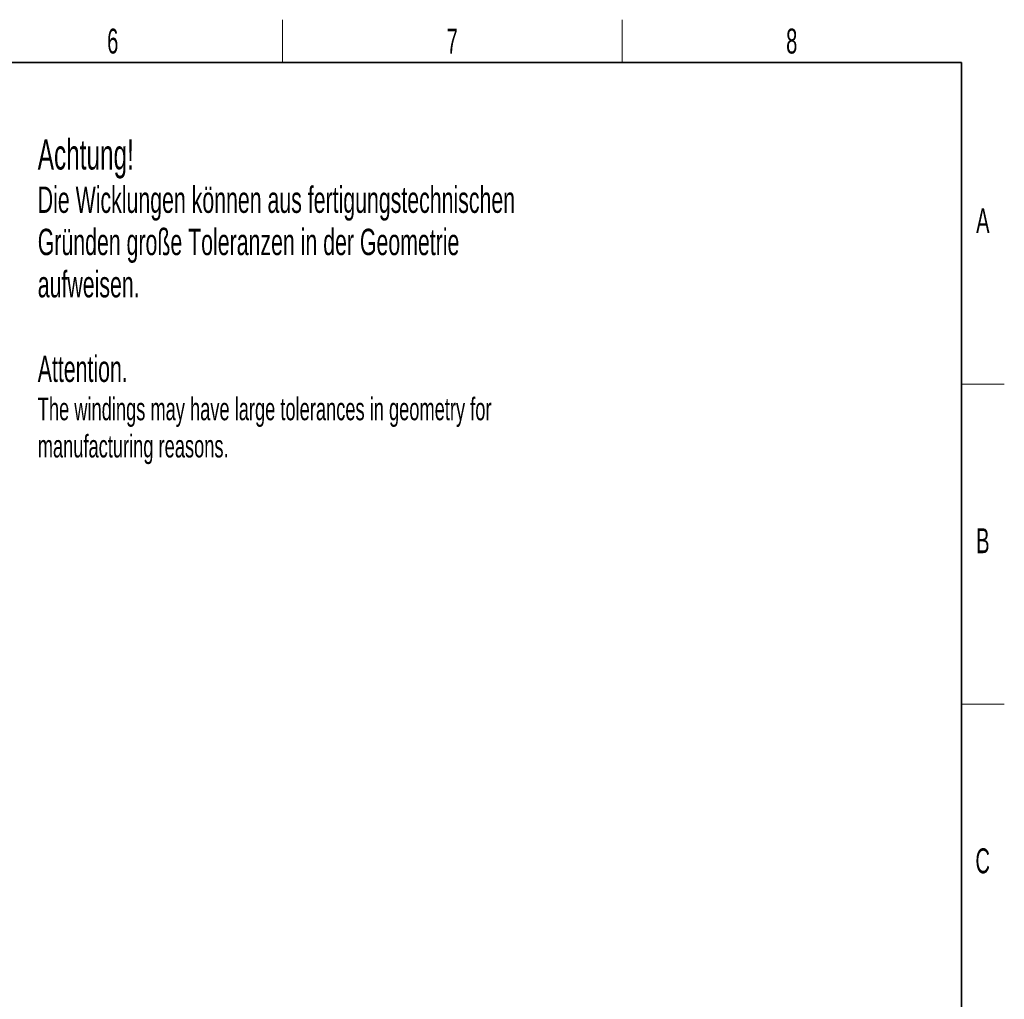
# Model space of a CAD drawing. Header units: millimetres. Extents: x 5 to 418, y -47 to 292.
# Tile 46 of 46: x 276 to 414, y 151 to 288. Entities that reach past the tile are written whole.
import ezdxf

# ---------------------------------------------------------------- set-up
doc = ezdxf.new("R2010")
doc.units = ezdxf.units.MM
doc.layers.add('SLD-0', color=7, linetype='Continuous')
doc.styles.add('SLDTEXTSTYLE0', font='TXT', dxfattribs={"width": 0.605})

msp = doc.modelspace()

# ---------------------------------------------------------------- linework, layer by layer
at = {"layer": 'SLD-0', "lineweight": 18}
for p, q in [((312.5, 282.5), (312.5, 288.5)), ((360.25, 282.5), (360.25, 288.5)), ((408, 237.25), (414, 237.25)), ((408, 192.25), (414, 192.25))]:
    msp.add_line(p, q, dxfattribs=at)
at = {"layer": 'SLD-0', "lineweight": 35}
for p, q in [((408, 282.5), (26, 282.5)), ((408, 12), (408, 282.5))]:
    msp.add_line(p, q, dxfattribs=at)

# ---------------------------------------------------------------- texts
at = {"layer": 'SLD-0', "style": 'SLDTEXTSTYLE0'}
for s, insert, char_height, attachment_point in [('6', (288.6027, 287.243), 3.5, 2), ('7', (336.3527, 287.243), 3.5, 2), ('8', (384.1027, 287.243), 3.5, 2), ('Achtung!', (278.0549, 271.6689), 4.23333, 1), ('Die Wicklungen können aus fertigungstechnischen', (278.0549, 265.0479), 3.704167, 1), ('A', (410.9816, 262.0011), 3.5, 2), ('Gründen große Toleranzen in der Geometrie', (278.0549, 259.109), 3.704167, 1), ('aufweisen.', (278.0549, 253.1701), 3.70417, 1), ('Attention.', (278.0549, 241.2774), 3.70417, 1), ('The windings may have large tolerances in geometry for', (278.0549, 235.3641), 3.175, 1), ('manufacturing reasons.', (278.0549, 230.1308), 3.175, 1), ('B', (410.9816, 217.0011), 3.5, 2), ('C', (410.9597, 172.0011), 3.5, 2)]:
    msp.add_mtext(s, dxfattribs=dict(at, insert=insert, char_height=char_height, attachment_point=attachment_point))

doc.saveas('drawing.dxf')
